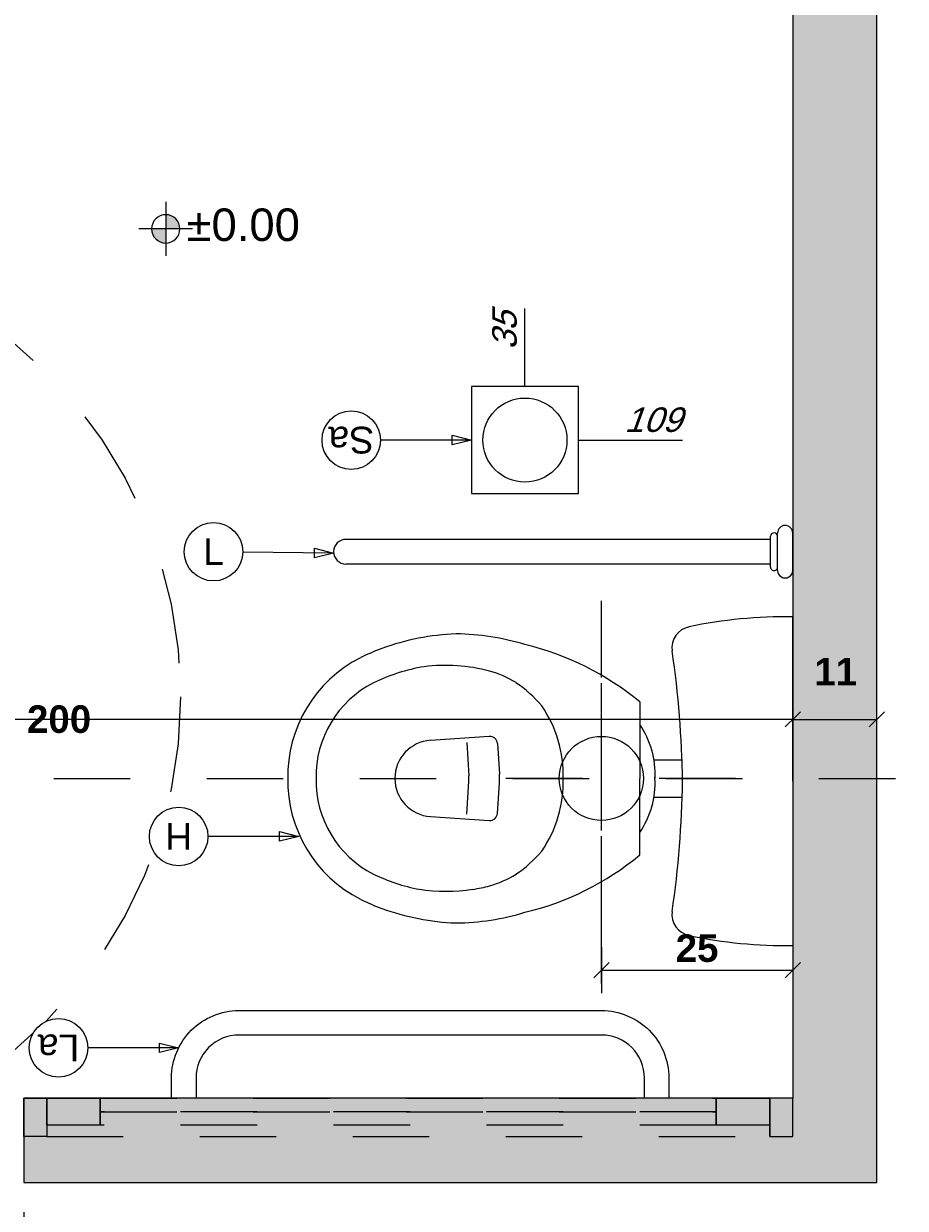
# Model space of a CAD drawing. Extents: x 1 to 126, y -14 to 17.
# Tile 95 of 131: x 74.87 to 76.02, y -0.69 to 0.86. Entities that reach past the tile are written whole.
import ezdxf
from ezdxf.enums import TextEntityAlignment as Align

# ---------------------------------------------------------------- set-up
doc = ezdxf.new("R2010")
doc.units = 0
doc.set_wipeout_variables(frame=1)
doc.header["$PDMODE"] = 3
doc.linetypes.add('DASHDOT', pattern=[1, 0.5, -0.25, 0, -0.25])
doc.linetypes.add('HIDDEN2', pattern=[0.1875, 0.125, -0.0625])
for name, color, linetype in [('A-ABER', 1, 'Continuous'), ('A-ALBA-0', 9, 'Continuous'), ('A-ALBA-2', 2, 'Continuous'), ('A-ALBA-3', 3, 'Continuous'), ('A-ANNO-SIMB @ 20', 2, 'Continuous'), ('A-ANOT-COTA-ACUM', 1, 'Continuous'), ('A-ANOT-COTA-PARC', 1, 'Continuous'), ('A-ANOT-NIVL @ 20', 2, 'Continuous'), ('A-EQPM-SANI', 1, 'Continuous'), ('A-MURO-HATC', 252, 'Continuous')]:
    doc.layers.add(name, color=color, linetype=linetype)
doc.layers.add('A-ALBA-4', color=2, linetype='Continuous', lineweight=25)
doc.styles.add('BIS estudio', font='swissl.ttf')
doc.styles.add('BIS-COTA', font='swissb.ttf')
doc.styles.add('BIS-COTA-ACUM', font='swissi.ttf', dxfattribs={"oblique": 20})
doc.styles.add('E5-100', font='micross.ttf')
doc.dimstyles.new('BIS-COTA-ACUM', dxfattribs={"dimscale": 0.9, "dimtxt": 0.0016, "dimasz": 0.001, "dimexe": 0.0035, "dimexo": 0, "dimgap": 0.0005, "dimtad": 1, "dimdec": 1, "dimlfac": 100, "dimrnd": 1, "dimzin": 9, "dimdsep": 46, "dimtxsty": 'BIS-COTA-ACUM', "dimblk1": 'MARK1', "dimblk2": 'MARK2', "dimsah": 1, "dimcen": 0, "dimclrd": 1, "dimclre": 256, "dimclrt": 256, "dimaunit": 1, "dimadec": 0, "dimazin": 0, "dimtfac": 1, "dimtdec": 1, "dimtix": 1, "dimtmove": 2, "dimatfit": 3, "dimldrblk": 'MARK1', "dimfxl": 1, "dimtolj": 1, "dimarcsym": 1})
doc.dimstyles.new('BIS-COTA-PARC', dxfattribs={"dimscale": 0, "dimtxt": 0.0018, "dimasz": 0.001, "dimexe": 0.0015, "dimexo": 0, "dimgap": 0.0005, "dimtad": 1, "dimdec": 0, "dimlfac": 100, "dimzin": 9, "dimdsep": 46, "dimtxsty": 'BIS-COTA', "dimblk": 'OBLIQUE', "dimcen": 2.5, "dimclrd": 256, "dimclre": 251, "dimclrt": 2, "dimadec": 1, "dimazin": 2, "dimtfac": 1, "dimtdec": 0, "dimtix": 1, "dimtmove": 2, "dimatfit": 3, "dimldrblk": 'DOT', "dimfxl": 0.0015, "dimfxlon": 1, "dimtolj": 1, "dimtzin": 0, "dimarcsym": 0})

# ---------------------------------------------------------------- blocks, each defined once
blk = doc.blocks.new('BIS-IPMR-PL')
blk.add_wipeout([(-0.0028, -0.66), (-0.0168, -0.6597), (-0.0307, -0.6583), (-0.0444, -0.6557), (-0.0579, -0.6521), (-0.0711, -0.6474), (-0.0838, -0.6417), (-0.0961, -0.635), (-0.1078, -0.6273), (-0.1188, -0.6187), (-0.1291, -0.6092), (-0.1386, -0.599), (-0.1472, -0.588), (-0.155, -0.5764), (-0.1618, -0.5642), (-0.1649, -0.5575), (-0.1679, -0.5507), (-0.1708, -0.5438), (-0.1735, -0.5369), (-0.1781, -0.5235), (-0.182, -0.5099), (-0.1853, -0.4961), (-0.1881, -0.4822), (-0.1902, -0.4682), (-0.1917, -0.4541), (-0.1925, -0.44), (-0.1921, -0.4269), (-0.1912, -0.4139), (-0.1897, -0.401), (-0.1877, -0.3881), (-0.1851, -0.3752), (-0.1821, -0.3626), (-0.1785, -0.35), (-0.1737, -0.3318), (-0.168, -0.3139), (-0.1613, -0.2963), (-0.1538, -0.2791), (-0.1454, -0.2623), (-0.1361, -0.2459), (-0.126, -0.2301), (-0.1152, -0.2147), (-0.1035, -0.2), (-0.0741, -0.2), (-0.0694, -0.1969), (-0.0645, -0.194), (-0.0595, -0.1914), (-0.0544, -0.189), (-0.0491, -0.1869), (-0.0438, -0.1851), (-0.0384, -0.1835), (-0.0329, -0.1822), (-0.0273, -0.1812), (-0.0273, -0.1447), (-0.056, -0.146), (-0.0847, -0.1479), (-0.1133, -0.1505), (-0.1419, -0.1537), (-0.1704, -0.1575), (-0.173, -0.1578), (-0.1757, -0.1578), (-0.1783, -0.1575), (-0.1809, -0.157), (-0.1834, -0.1563), (-0.1859, -0.1553), (-0.1882, -0.1542), (-0.1905, -0.1527), (-0.1926, -0.1511), (-0.1945, -0.1493), (-0.1963, -0.1473), (-0.1978, -0.1452), (-0.1992, -0.1429), (-0.2003, -0.1406), (-0.2012, -0.1381), (-0.2018, -0.1355), (-0.2061, -0.1132), (-0.2095, -0.0907), (-0.2121, -0.0681), (-0.2139, -0.0454), (-0.2148, -0.0227), (-0.2149, 0), (0, 0), (0.2149, 0), (0.2148, -0.0227), (0.2139, -0.0454), (0.2121, -0.0681), (0.2095, -0.0907), (0.2061, -0.1132), (0.2018, -0.1355), (0.2012, -0.1381), (0.2003, -0.1406), (0.1992, -0.1429), (0.1978, -0.1452), (0.1963, -0.1473), (0.1945, -0.1493), (0.1926, -0.1511), (0.1905, -0.1527), (0.1882, -0.1542), (0.1859, -0.1553), (0.1834, -0.1563), (0.1809, -0.157), (0.1783, -0.1575), (0.1757, -0.1578), (0.173, -0.1578), (0.1704, -0.1575), (0.1408, -0.1535), (0.111, -0.1502), (0.0812, -0.1476), (0.0514, -0.1457), (0.0215, -0.1445), (0.0215, -0.1814), (0.0269, -0.1824), (0.0323, -0.1837), (0.0376, -0.1853), (0.0428, -0.1872), (0.0479, -0.1892), (0.0529, -0.1916), (0.0578, -0.1941), (0.0625, -0.197), (0.0671, -0.2), (0.0965, -0.2), (0.1081, -0.2147), (0.119, -0.2301), (0.1291, -0.2459), (0.1384, -0.2623), (0.1468, -0.2791), (0.1543, -0.2963), (0.1609, -0.3139), (0.1667, -0.3318), (0.1715, -0.35), (0.1751, -0.3626), (0.1781, -0.3752), (0.1807, -0.3881), (0.1827, -0.401), (0.1841, -0.4139), (0.1851, -0.4269), (0.1855, -0.44), (0.1846, -0.4541), (0.1832, -0.4682), (0.1811, -0.4822), (0.1783, -0.4961), (0.175, -0.5099), (0.171, -0.5235), (0.1665, -0.5369), (0.1637, -0.544), (0.1608, -0.551), (0.1577, -0.5579), (0.1545, -0.5648), (0.1476, -0.577), (0.1399, -0.5885), (0.1312, -0.5994), (0.1217, -0.6096), (0.1114, -0.619), (0.1004, -0.6275), (0.0888, -0.6351), (0.0766, -0.6418), (0.0639, -0.6475), (0.0507, -0.6522), (0.0373, -0.6558), (0.0236, -0.6583), (0.0097, -0.6597), (-0.0042, -0.66)])
for p, q in [((0, 0), (-0.2149, 0)), ((0, 0), (0.2149, 0)), ((-0.0273, -0.144), (-0.0273, -0.1812)), ((0.0215, -0.1456), (0.0215, -0.1814)), ((-0.0124, -0.18), (-0.0035, -0.18)), ((-0.1035, -0.2), (-0.0035, -0.2)), ((0.0965, -0.2), (-0.0035, -0.2)), ((-0.0492, -0.3859), (-0.0096, -0.3833)), ((0.0422, -0.3859), (0.0026, -0.3833)), ((-0.0534, -0.4733), (-0.0586, -0.3965)), ((0.0464, -0.4733), (0.0516, -0.3965)), ((-0.0504, -0.426), (-0.0071, -0.4232)), ((0.0434, -0.426), (0.0001, -0.4232))]:
    blk.add_line(p, q)
for centre, radius, start, end in [((-0.4096, -0.008), 0.6246, 348.2205, 0.7339), ((0.4096, -0.008), 0.6246, 179.2661, 191.7795), ((-0.1744, -0.1298), 0.028, 191.7795, 278.2895), ((0.1744, -0.1298), 0.028, 261.7105, 348.2205), ((0.0176, -1.4479), 1.304, 90.7738, 98.2895), ((-0.0176, -1.4479), 1.304, 81.7105, 89.2262), ((-0.0098, -0.2925), 0.1127, 86.8019, 124.8189), ((0.0028, -0.2925), 0.1127, 55.1811, 93.1981), ((0.179, -0.435), 0.3675, 140.2443, 166.6256), ((-0.186, -0.435), 0.3675, 13.3744, 39.7557), ((-0.0086, -0.4577), 0.1578, 88.133, 124.7113), ((0.0016, -0.4577), 0.1578, 55.2887, 91.867), ((0.0065, -0.453), 0.1632, 130.0303, 145.9572), ((-0.0135, -0.453), 0.1632, 34.0428, 49.9697), ((0.126, -0.4435), 0.3186, 162.9392, 179.3771), ((-0.1331, -0.4435), 0.3186, 0.6229, 17.0608), ((-0.0096, -0.4347), 0.1398, 148.474, 163.9691), ((0.0026, -0.4347), 0.1398, 16.0309, 31.526), ((-0.0486, -0.3959), 0.01, 93.605, 183.8703), ((0.003, -0.5694), 0.1865, 92.0071, 93.8959), ((-0.01, -0.5694), 0.1865, 86.1041, 87.9929), ((0.0416, -0.3959), 0.01, 356.1297, 86.395), ((0.08, -0.4539), 0.2313, 165.5362, 186.9226), ((-0.087, -0.4539), 0.2313, 8.9235, 14.4638), ((-0.1023, -0.453), 0.2462, 351.8288, 8.1712), ((-0.0035, -0.4826), 0.0595, 86.5742, 93.4258), ((0.1253, -0.428), 0.318, 182.1627, 200.026), ((-0.1323, -0.428), 0.318, 339.974, 357.8373), ((-0.0035, -0.47), 0.05, 183.7775, 356.2225), ((0.0877, -0.4426), 0.2405, 189.3713, 205.9898), ((-0.0947, -0.4426), 0.2405, 334.0102, 349.1199), ((0.148, -0.4149), 0.3439, 200.78, 205.7357), ((-0.155, -0.4149), 0.3439, 334.2643, 339.22), ((-0.006, -0.4855), 0.1375, 207.0309, 271.0416), ((-0.001, -0.4855), 0.1375, 268.9584, 332.9691), ((-0.006, -0.4855), 0.1745, 207.0309, 271.0416), ((-0.001, -0.4855), 0.1745, 268.9584, 332.9691)]:
    blk.add_arc(centre, radius, start, end)
blk = doc.blocks.new('BIS-BAR1-PL')
blk.add_wipeout([(0.0161, -0.5839), (0.016, -0.5859), (0.0156, -0.5879), (0.015, -0.5898), (0.0141, -0.5917), (0.013, -0.5934), (0.0117, -0.5949), (0.0103, -0.5963), (0.0086, -0.5975), (0.0069, -0.5985), (0.005, -0.5992), (0.003, -0.5997), (0.001, -0.6), (-0.001, -0.6), (-0.003, -0.5997), (-0.005, -0.5992), (-0.0069, -0.5985), (-0.0086, -0.5975), (-0.0103, -0.5963), (-0.0117, -0.5949), (-0.013, -0.5934), (-0.0141, -0.5917), (-0.015, -0.5898), (-0.0156, -0.5879), (-0.016, -0.5859), (-0.0161, -0.5839), (-0.0161, -0.0289), (-0.0202, -0.0289), (-0.0208, -0.0289), (-0.0213, -0.0288), (-0.0219, -0.0286), (-0.0224, -0.0284), (-0.0229, -0.0281), (-0.0233, -0.0277), (-0.0237, -0.0273), (-0.0241, -0.0268), (-0.0243, -0.0263), (-0.0246, -0.0258), (-0.0247, -0.0252), (-0.0248, -0.0247), (-0.0248, -0.0241), (-0.0247, -0.0235), (-0.0246, -0.023), (-0.0243, -0.0224), (-0.0241, -0.0219), (-0.0237, -0.0215), (-0.0233, -0.021), (-0.0229, -0.0207), (-0.0224, -0.0204), (-0.0219, -0.0201), (-0.0213, -0.02), (-0.0208, -0.0198), (-0.0202, -0.0198), (-0.0244, -0.0198), (-0.0257, -0.0197), (-0.0269, -0.0195), (-0.0281, -0.0191), (-0.0292, -0.0186), (-0.0302, -0.0179), (-0.0312, -0.0171), (-0.0321, -0.0162), (-0.0328, -0.0152), (-0.0334, -0.0141), (-0.0338, -0.013), (-0.0342, -0.0118), (-0.0343, -0.0105), (-0.0343, -0.0093), (-0.0342, -0.008), (-0.0338, -0.0068), (-0.0334, -0.0057), (-0.0328, -0.0046), (-0.0321, -0.0036), (-0.0312, -0.0027), (-0.0302, -0.0019), (-0.0292, -0.0012), (-0.0281, -0.0007), (-0.0269, -0.0003), (-0.0257, -0.0001), (-0.0244, 0), (0.0244, 0), (0.0257, -0.0001), (0.0269, -0.0003), (0.0281, -0.0007), (0.0292, -0.0012), (0.0302, -0.0019), (0.0312, -0.0027), (0.0321, -0.0036), (0.0328, -0.0046), (0.0334, -0.0057), (0.0338, -0.0068), (0.0342, -0.008), (0.0343, -0.0093), (0.0343, -0.0105), (0.0342, -0.0118), (0.0338, -0.013), (0.0334, -0.0141), (0.0328, -0.0152), (0.0321, -0.0162), (0.0312, -0.0171), (0.0302, -0.0179), (0.0292, -0.0186), (0.0281, -0.0191), (0.0269, -0.0195), (0.0257, -0.0197), (0.0244, -0.0198), (0.0202, -0.0198), (0.0208, -0.0198), (0.0213, -0.02), (0.0219, -0.0201), (0.0224, -0.0204), (0.0229, -0.0207), (0.0233, -0.021), (0.0237, -0.0215), (0.0241, -0.0219), (0.0243, -0.0224), (0.0246, -0.023), (0.0247, -0.0235), (0.0248, -0.0241), (0.0248, -0.0247), (0.0247, -0.0252), (0.0246, -0.0258), (0.0243, -0.0263), (0.0241, -0.0268), (0.0237, -0.0273), (0.0233, -0.0277), (0.0229, -0.0281), (0.0224, -0.0284), (0.0219, -0.0286), (0.0213, -0.0288), (0.0208, -0.0289), (0.0202, -0.0289), (0.0161, -0.0289)])
for p, q in [((0.0244, 0), (-0.0244, 0)), ((0.0244, -0.0198), (-0.0244, -0.0198)), ((0.0202, -0.0289), (-0.0202, -0.0289)), ((-0.0161, -0.0289), (-0.0161, -0.5839)), ((0.0161, -0.0289), (0.0161, -0.5839))]:
    blk.add_line(p, q)
for centre, radius, start, end in [((-0.0244, -0.0099), 0.0099, 90, 270), ((0.0244, -0.0099), 0.0099, 270, 90), ((-0.0202, -0.0244), 0.00457, 90, 270), ((0.0202, -0.0244), 0.00457, 270, 90), ((0, -0.5839), 0.0161, 180, 360)]:
    blk.add_arc(centre, radius, start, end)
blk = doc.blocks.new('BIS-BAR2-PL')
blk.add_wipeout([(-0.0825, -0.0829), (-0.0818, -0.0778), (-0.0806, -0.0727), (-0.0789, -0.0678), (-0.0768, -0.0631), (-0.0743, -0.0586), (-0.0714, -0.0543), (-0.0681, -0.0503), (-0.0644, -0.0466), (-0.0604, -0.0433), (-0.0561, -0.0404), (-0.0516, -0.0379), (-0.0469, -0.0358), (-0.042, -0.0341), (-0.0369, -0.033), (-0.0318, -0.0322), (-0.0266, -0.032), (0, -0.032), (0, 0), (-0.0266, 0), (-0.0347, -0.0004), (-0.0428, -0.0015), (-0.0507, -0.0034), (-0.0584, -0.0059), (-0.0659, -0.0092), (-0.073, -0.0132), (-0.0797, -0.0178), (-0.086, -0.023), (-0.0917, -0.0287), (-0.0969, -0.035), (-0.1015, -0.0417), (-0.1055, -0.0488), (-0.1088, -0.0563), (-0.1113, -0.064), (-0.1132, -0.0719), (-0.1143, -0.08), (-0.1147, -0.0881), (-0.1147, -0.5619), (-0.1143, -0.57), (-0.1132, -0.5781), (-0.1113, -0.586), (-0.1088, -0.5937), (-0.1055, -0.6012), (-0.1015, -0.6083), (-0.0969, -0.615), (-0.0917, -0.6213), (-0.086, -0.627), (-0.0797, -0.6322), (-0.073, -0.6368), (-0.0659, -0.6408), (-0.0584, -0.6441), (-0.0507, -0.6466), (-0.0428, -0.6485), (-0.0347, -0.6496), (-0.0266, -0.65), (0, -0.65), (0, -0.618), (-0.0266, -0.618), (-0.0318, -0.6178), (-0.0369, -0.617), (-0.042, -0.6159), (-0.0469, -0.6142), (-0.0516, -0.6121), (-0.0561, -0.6096), (-0.0604, -0.6067), (-0.0644, -0.6034), (-0.0681, -0.5997), (-0.0714, -0.5957), (-0.0743, -0.5914), (-0.0768, -0.5869), (-0.0789, -0.5822), (-0.0806, -0.5773), (-0.0818, -0.5722), (-0.0825, -0.5671), (-0.0827, -0.5619), (-0.0827, -0.0881)])
blk.add_lwpolyline([(-0.0827, -0.0881), (-0.0827, -0.5619, 0.414214), (-0.0266, -0.618), (0, -0.618), (0, -0.65), (-0.0266, -0.65, -0.414214), (-0.1147, -0.5619), (-0.1147, -0.0881, -0.414214), (-0.0266, 0), (0, 0), (0, -0.032), (-0.0266, -0.032, 0.414214)], format="xyb", close=True)
blk = doc.blocks.new('*U54')
blk.add_lwpolyline([(-0.007846, 0), (-0.006596, 0.000312), (-0.006596, -0.000313)], close=True)
blk.add_wipeout([(0, -0.001913), (0.000299, -0.00189), (0.000591, -0.00182), (0.000869, -0.001705), (0.001125, -0.001548), (0.001353, -0.001353), (0.001548, -0.001125), (0.001705, -0.000869), (0.00182, -0.000591), (0.00189, -0.000299), (0.001913, 0), (0.00189, 0.000299), (0.00182, 0.000591), (0.001705, 0.000869), (0.001548, 0.001125), (0.001353, 0.001353), (0.001125, 0.001548), (0.000869, 0.001705), (0.000591, 0.00182), (0.000299, 0.00189), (0, 0.001913), (-0.000299, 0.00189), (-0.000591, 0.00182), (-0.000869, 0.001705), (-0.001125, 0.001548), (-0.001353, 0.001353), (-0.001548, 0.001125), (-0.001705, 0.000869), (-0.00182, 0.000591), (-0.00189, 0.000299), (-0.001913, 0), (-0.00189, -0.000299), (-0.00182, -0.000591), (-0.001705, -0.000869), (-0.001548, -0.001125), (-0.001353, -0.001353), (-0.001125, -0.001548), (-0.000869, -0.001705), (-0.000591, -0.00182), (-0.000299, -0.00189)])
at = {"linetype": 'Continuous'}
blk.add_line((-0.007846, 0), (-0.001913, 0), dxfattribs=at)
blk.add_circle((0, 0), 0.001913)
at = {"color": 1, "linetype": 'Continuous', "style": 'E5-100'}
blk.add_attdef('LETRA', text='', height=0.00175, dxfattribs=at).set_placement((0, 0), align=Align.MIDDLE_CENTER)
blk = doc.blocks.new('*U116')
blk.add_lwpolyline([(0.007845, -0.000101), (0.006591, -0.000397), (0.006599, 0.000228)], close=True)
blk.add_wipeout([(0, -0.001913), (0.000299, -0.00189), (0.000591, -0.00182), (0.000869, -0.001705), (0.001125, -0.001548), (0.001353, -0.001353), (0.001548, -0.001125), (0.001705, -0.000869), (0.00182, -0.000591), (0.00189, -0.000299), (0.001913, 0), (0.00189, 0.000299), (0.00182, 0.000591), (0.001705, 0.000869), (0.001548, 0.001125), (0.001353, 0.001353), (0.001125, 0.001548), (0.000869, 0.001705), (0.000591, 0.00182), (0.000299, 0.00189), (0, 0.001913), (-0.000299, 0.00189), (-0.000591, 0.00182), (-0.000869, 0.001705), (-0.001125, 0.001548), (-0.001353, 0.001353), (-0.001548, 0.001125), (-0.001705, 0.000869), (-0.00182, 0.000591), (-0.00189, 0.000299), (-0.001913, 0), (-0.00189, -0.000299), (-0.00182, -0.000591), (-0.001705, -0.000869), (-0.001548, -0.001125), (-0.001353, -0.001353), (-0.001125, -0.001548), (-0.000869, -0.001705), (-0.000591, -0.00182), (-0.000299, -0.00189)])
at = {"linetype": 'Continuous'}
blk.add_line((0.007845, -0.000101), (0.001913, -0.000025), dxfattribs=at)
blk.add_circle((0, 0), 0.001913)
at = {"color": 1, "linetype": 'Continuous', "style": 'E5-100'}
blk.add_attdef('LETRA', text='', height=0.00175, dxfattribs=at).set_placement((0, 0), align=Align.MIDDLE_CENTER)
blk = doc.blocks.new('_Oblique')
at = {"color": 0, "lineweight": -2}
blk.add_line((-0.5, -0.5), (0.5, 0.5), dxfattribs=at)
blk = doc.blocks.new('*D512')
at = {"layer": 'A-ANOT-COTA-PARC', "color": 251, "lineweight": -2, "transparency": 16777216}
for p, q in [((76.0543, -0.1278), (76.1143, -0.1278)), ((76.0543, -0.546), (76.1143, -0.546))]:
    blk.add_line(p, q, dxfattribs=at)
at = {"layer": 'A-ANOT-COTA-PARC', "lineweight": -2, "transparency": 16777216}
blk.add_line((76.0843, -0.546), (76.0843, -0.1278), dxfattribs=at)
at = {"layer": 'Defpoints', "color": 0, "transparency": 16777216}
for p in [(75.8713, -0.1278), (76.0843, -0.1278), (75.8713, -0.546)]:
    blk.add_point(p, dxfattribs=at)
at = {"layer": 'A-ANOT-COTA-PARC', "lineweight": -2, "transparency": 16777216, "xscale": 0.02, "yscale": 0.02, "zscale": 0.02}
for p, rotation in [((76.0843, -0.1278), 90), ((76.0843, -0.546), 270)]:
    blk.add_blockref('_Oblique', p, dxfattribs=dict(at, rotation=rotation))
at = {"layer": 'A-ANOT-COTA-PARC', "color": 2, "transparency": 16777216, "insert": (76.0563, -0.3369), "char_height": 0.036, "attachment_point": 5, "rotation": 90, "style": 'BIS-COTA'}
blk.add_mtext('\\A1;42', dxfattribs=at)
blk = doc.blocks.new('_Dot')
at = {"color": 0, "linetype": 'ByBlock', "lineweight": -2}
blk.add_line((-0.5, 0), (-1, 0), dxfattribs=at)
at = {"color": 0, "linetype": 'ByBlock', "const_width": 0.5}
blk.add_lwpolyline([(-0.25, 0, 1), (0.25, 0, 1)], format="xyb", close=True, dxfattribs=at)
blk = doc.blocks.new('*D271')
at = {"layer": 'A-ANOT-COTA-PARC', "color": 251, "lineweight": -2, "transparency": 16777216}
for p, q in [((75.6213, -0.3484), (75.6213, -0.4084)), ((75.8713, -0.3484), (75.8713, -0.4084))]:
    blk.add_line(p, q, dxfattribs=at)
at = {"layer": 'A-ANOT-COTA-PARC', "lineweight": -2, "transparency": 16777216}
blk.add_line((75.6213, -0.3784), (75.8713, -0.3784), dxfattribs=at)
at = {"layer": 'Defpoints', "color": 0, "transparency": 16777216}
for p in [(75.6213, -0.3212), (75.8713, -0.3212), (75.8713, -0.3784)]:
    blk.add_point(p, dxfattribs=at)
at = {"layer": 'A-ANOT-COTA-PARC', "lineweight": -2, "transparency": 16777216, "xscale": 0.02, "yscale": 0.02, "zscale": 0.02, "rotation": 180}
blk.add_blockref('_Oblique', (75.6213, -0.3784), dxfattribs=at)
at = {"layer": 'A-ANOT-COTA-PARC', "lineweight": -2, "transparency": 16777216, "xscale": 0.02, "yscale": 0.02, "zscale": 0.02}
blk.add_blockref('_Oblique', (75.8713, -0.3784), dxfattribs=at)
at = {"layer": 'A-ANOT-COTA-PARC', "color": 2, "transparency": 16777216, "insert": (75.7463, -0.3499), "char_height": 0.036, "attachment_point": 5, "style": 'BIS-COTA'}
blk.add_mtext('\\A1;25', dxfattribs=at)
blk = doc.blocks.new('BIS-TOMA-AGUA')
at = {"linetype": 'DASHDOT', "ltscale": 0.03}
for p, q in [((0, -0.03984), (0, 0.03984)), ((-0.03984, 0), (0.03984, 0))]:
    blk.add_line(p, q, dxfattribs=at)
blk.add_circle((0, 0), 0.0125)
blk = doc.blocks.new('*U103')
at = {"color": 0, "linetype": 'ByBlock', "ltscale": 0.5}
for points in [[(-1.63, 0), (-1.6, 0), (-1.6, 0.05), (-1.63, 0.05)], [(-1.6, 0.05), (-0.655, 0.05), (-0.655, 0), (-1.6, 0)], [(-0.625, 0), (-0.655, 0), (-0.655, 0.05), (-0.625, 0.05)], [(-1.6, 0), (-1.53, 0), (-1.53, 0.035), (-1.6, 0.035)], [(-1.53, 0), (-0.725, 0), (-0.725, 0.035), (-1.53, 0.035)], [(-0.725, 0), (-0.655, 0), (-0.655, 0.035), (-0.725, 0.035)], [(-0.725, 0.0175), (-1.53, 0.0175), (-1.53, 0.0175), (-0.725, 0.0175)]]:
    blk.add_lwpolyline(points, close=True, dxfattribs=at)
blk = doc.blocks.new('*D258')
at = {"layer": 'A-ANOT-COTA-PARC', "color": 251, "lineweight": -2, "transparency": 16777216}
for p, q in [((73.9663, -0.6947), (73.9663, -0.7547)), ((74.8663, -0.6947), (74.8663, -0.7547))]:
    blk.add_line(p, q, dxfattribs=at)
at = {"layer": 'A-ANOT-COTA-PARC', "lineweight": -2, "transparency": 16777216}
blk.add_line((74.8663, -0.7247), (73.9663, -0.7247), dxfattribs=at)
at = {"layer": 'Defpoints', "color": 0, "transparency": 16777216}
for p in [(73.9663, -0.656), (74.8663, -0.656), (73.9663, -0.7247)]:
    blk.add_point(p, dxfattribs=at)
at = {"layer": 'A-ANOT-COTA-PARC', "lineweight": -2, "transparency": 16777216, "xscale": 0.02, "yscale": 0.02, "zscale": 0.02, "rotation": 180}
blk.add_blockref('_Oblique', (73.9663, -0.7247), dxfattribs=at)
at = {"layer": 'A-ANOT-COTA-PARC', "lineweight": -2, "transparency": 16777216, "xscale": 0.02, "yscale": 0.02, "zscale": 0.02}
blk.add_blockref('_Oblique', (74.8663, -0.7247), dxfattribs=at)
at = {"layer": 'A-ANOT-COTA-PARC', "color": 2, "transparency": 16777216, "insert": (74.4163, -0.6961), "char_height": 0.036, "attachment_point": 5, "style": 'BIS-COTA'}
blk.add_mtext('\\A1;90', dxfattribs=at)
blk = doc.blocks.new('*D263')
at = {"layer": 'A-ANOT-COTA-ACUM', "lineweight": -2, "transparency": 16777216}
blk.add_line((75.5913, 0.3146), (75.7274, 0.3146), dxfattribs=at)
at = {"layer": 'Defpoints', "color": 0, "transparency": 16777216}
for p in [(75.8713, 1.404), (75.5913, 0.3146), (75.6395, 0.3146)]:
    blk.add_point(p, dxfattribs=at)
at = {"layer": 'A-ANOT-COTA-ACUM', "transparency": 16777216, "insert": (75.6884, 0.3411), "char_height": 0.032, "attachment_point": 5, "style": 'BIS-COTA-ACUM'}
blk.add_mtext('\\A1;109', dxfattribs=at)
blk = doc.blocks.new('MARK1')
at = {"color": 0}
for p, q in [((1, 0), (-1, 0)), ((0, 1.5), (0, -1.5))]:
    blk.add_line(p, q, dxfattribs=at)
blk.add_lwpolyline([(0.5, 0.5), (-0.5, -0.5)], dxfattribs=at)
blk = doc.blocks.new('MARK2')
at = {"color": 0}
for p, q in [((1, 0), (-1, 0)), ((0, 1.5), (0, -1.5))]:
    blk.add_line(p, q, dxfattribs=at)
blk.add_lwpolyline([(0.5, 0.5), (-0.5, -0.5)], dxfattribs=at)
blk = doc.blocks.new('*D264')
at = {"layer": 'A-ANOT-COTA-ACUM', "lineweight": -2, "transparency": 16777216}
blk.add_line((75.5213, 0.3846), (75.5213, 0.4865), dxfattribs=at)
at = {"layer": 'Defpoints', "color": 0, "transparency": 16777216}
for p in [(75.8713, 1.404), (75.5213, 0.4182), (75.5213, 0.3846)]:
    blk.add_point(p, dxfattribs=at)
at = {"layer": 'A-ANOT-COTA-ACUM', "transparency": 16777216, "insert": (75.4948, 0.4574), "char_height": 0.032, "attachment_point": 5, "rotation": 90, "style": 'BIS-COTA-ACUM'}
blk.add_mtext('\\A1;35', dxfattribs=at)
blk = doc.blocks.new('*D266')
at = {"layer": 'A-ANOT-COTA-PARC', "color": 251, "lineweight": -2, "transparency": 16777216}
for p, q in [((73.8713, -0.0205), (73.8713, -0.0805)), ((75.8713, -0.0205), (75.8713, -0.0805))]:
    blk.add_line(p, q, dxfattribs=at)
at = {"layer": 'A-ANOT-COTA-PARC', "lineweight": -2, "transparency": 16777216}
blk.add_line((75.8713, -0.0505), (73.8713, -0.0505), dxfattribs=at)
at = {"layer": 'Defpoints', "color": 0, "transparency": 16777216}
for p in [(75.8713, 0.704), (73.8713, 0.494), (73.8713, -0.0505)]:
    blk.add_point(p, dxfattribs=at)
at = {"layer": 'A-ANOT-COTA-PARC', "lineweight": -2, "transparency": 16777216, "xscale": 0.02, "yscale": 0.02, "zscale": 0.02, "rotation": 180}
blk.add_blockref('_Oblique', (73.8713, -0.0505), dxfattribs=at)
at = {"layer": 'A-ANOT-COTA-PARC', "lineweight": -2, "transparency": 16777216, "xscale": 0.02, "yscale": 0.02, "zscale": 0.02}
blk.add_blockref('_Oblique', (75.8713, -0.0505), dxfattribs=at)
at = {"layer": 'A-ANOT-COTA-PARC', "color": 2, "transparency": 16777216, "insert": (74.9125, -0.0505), "char_height": 0.036, "attachment_point": 5, "style": 'BIS-COTA'}
blk.add_mtext('\\A1;200', dxfattribs=at)
blk = doc.blocks.new('*D268')
at = {"layer": 'A-ANOT-COTA-PARC', "color": 251, "lineweight": -2, "transparency": 16777216}
for p, q in [((75.9813, -0.0505), (75.9813, -0.0205)), ((75.8713, -0.0505), (75.8713, -0.0805))]:
    blk.add_line(p, q, dxfattribs=at)
at = {"layer": 'A-ANOT-COTA-PARC', "lineweight": -2, "transparency": 16777216}
blk.add_line((75.8713, -0.0505), (75.9813, -0.0505), dxfattribs=at)
at = {"layer": 'Defpoints', "color": 0, "transparency": 16777216}
for p in [(75.8713, -0.0505), (75.9813, -0.0505), (75.9813, -0.0505)]:
    blk.add_point(p, dxfattribs=at)
at = {"layer": 'A-ANOT-COTA-PARC', "lineweight": -2, "transparency": 16777216, "xscale": 0.02, "yscale": 0.02, "zscale": 0.02, "rotation": 180}
blk.add_blockref('_Oblique', (75.8713, -0.0505), dxfattribs=at)
at = {"layer": 'A-ANOT-COTA-PARC', "lineweight": -2, "transparency": 16777216, "xscale": 0.02, "yscale": 0.02, "zscale": 0.02}
blk.add_blockref('_Oblique', (75.9813, -0.0505), dxfattribs=at)
at = {"layer": 'A-ANOT-COTA-PARC', "color": 2, "transparency": 16777216, "insert": (75.9275, 0.0118), "char_height": 0.036, "attachment_point": 5, "style": 'BIS-COTA'}
blk.add_mtext('\\A1;11', dxfattribs=at)
blk = doc.blocks.new('*D569')
at = {"layer": 'A-ANOT-COTA-ACUM', "lineweight": -2, "transparency": 16777216}
blk.add_line((78.8429, 0.1675), (78.8429, 0.3578), dxfattribs=at)
at = {"layer": 'Defpoints', "color": 0, "transparency": 16777216}
for p in [(73.7613, 1.524), (78.8429, 0.2928), (78.8429, 0.1675)]:
    blk.add_point(p, dxfattribs=at)
at = {"layer": 'A-ANOT-COTA-ACUM', "transparency": 16777216, "insert": (78.8693, 0.3303), "char_height": 0.032, "attachment_point": 5, "rotation": 270, "style": 'BIS-COTA-ACUM'}
blk.add_mtext('\\A1;75', dxfattribs=at)
blk = doc.blocks.new('*D570')
at = {"layer": 'A-ANOT-COTA-ACUM', "lineweight": -2, "transparency": 16777216}
blk.add_line((78.7929, 0.1675), (78.5096, 0.1675), dxfattribs=at)
at = {"layer": 'Defpoints', "color": 0, "transparency": 16777216}
for p in [(73.7613, 1.524), (78.5969, 0.1675), (78.7929, 0.1675)]:
    blk.add_point(p, dxfattribs=at)
at = {"layer": 'A-ANOT-COTA-ACUM', "transparency": 16777216, "insert": (78.5483, 0.1935), "char_height": 0.032, "attachment_point": 5, "style": 'BIS-COTA-ACUM'}
blk.add_mtext('\\A1;124', dxfattribs=at)
blk = doc.blocks.new('*D571')
at = {"layer": 'A-ANOT-COTA-ACUM', "lineweight": -2, "transparency": 16777216}
blk.add_line((78.6931, -0.0278), (78.6931, 0.1021), dxfattribs=at)
at = {"layer": 'Defpoints', "color": 0, "transparency": 16777216}
for p in [(73.7613, 1.524), (78.6931, 0.0341), (78.6931, -0.0278)]:
    blk.add_point(p, dxfattribs=at)
at = {"layer": 'A-ANOT-COTA-ACUM', "transparency": 16777216, "insert": (78.7195, 0.0731), "char_height": 0.032, "attachment_point": 5, "rotation": 270, "style": 'BIS-COTA-ACUM'}
blk.add_mtext('\\A1;60', dxfattribs=at)
blk = doc.blocks.new('*D572')
at = {"layer": 'A-ANOT-COTA-ACUM', "lineweight": -2, "transparency": 16777216}
blk.add_line((78.8429, -0.546), (78.8429, -0.3557), dxfattribs=at)
at = {"layer": 'Defpoints', "color": 0, "transparency": 16777216}
for p in [(73.7613, 0.8105), (78.8429, -0.4207), (78.8429, -0.546)]:
    blk.add_point(p, dxfattribs=at)
at = {"layer": 'A-ANOT-COTA-ACUM', "transparency": 16777216, "insert": (78.8693, -0.3832), "char_height": 0.032, "attachment_point": 5, "rotation": 270, "style": 'BIS-COTA-ACUM'}
blk.add_mtext('\\A1;75', dxfattribs=at)
blk = doc.blocks.new('Nivel planimétrico')
h = blk.add_hatch(color=256)
h.paths.add_polyline_path([(0, 0.000927, 0.414214), (-0.000927, 0), (0, 0)])
h.paths.add_polyline_path([(0.000927, 0), (0, 0), (0, -0.000927, 0.414214)])
for p, q in [((0, -0.001758), (0, 0.001758)), ((0.001758, 0), (-0.001758, 0))]:
    blk.add_line(p, q)
blk.add_circle((0, 0), 0.000927)
at = {"style": 'BIS estudio'}
for tag, height, p in [('NIVEL', 0.0015, (0.005325, 0.000786)), ('NPT', 0.001563, (0.005325, -0.001909))]:
    blk.add_attdef(tag, text='', height=height, dxfattribs=at).set_placement(p, align=Align.CENTER)

msp = doc.modelspace()

# ---------------------------------------------------------------- hatches: boundary and pattern name
at = {"layer": 'A-MURO-HATC'}
h = msp.add_hatch(color=256, dxfattribs=at)
h.dxf.hatch_style = 1
h.paths.add_polyline_path([(75.8713, 1.404), (75.8713, -0.546), (74.8663, -0.546), (74.8663, -0.656), (75.9813, -0.656), (75.9813, 1.524), (75.5314, 1.524), (74.9313, 1.524), (74.9313, 1.9182), (74.8113, 1.9182), (74.8113, 1.524), (74.2112, 1.524), (73.7613, 1.524), (73.7613, -0.656), (73.9663, -0.656), (73.9663, -0.546), (73.8713, -0.546), (73.8713, 1.404)])

# ---------------------------------------------------------------- linework, layer by layer
at = {"layer": 'A-ALBA-4'}
msp.add_lwpolyline([(75.8713, 1.404), (75.8713, -0.546), (74.8663, -0.546), (74.8663, -0.656), (75.9813, -0.656), (75.9813, 1.524), (75.5314, 1.524), (75.5314, 1.524), (74.9313, 1.524), (74.9313, 1.9182), (74.8113, 1.9182), (74.8113, 1.524), (74.2112, 1.524), (74.2112, 1.524), (73.7613, 1.524), (73.7613, -0.656), (73.9663, -0.656), (73.9663, -0.546), (73.8713, -0.546), (73.8713, 1.404)], close=True, dxfattribs=at)

# ---------------------------------------------------------------- block references
at = {"layer": 'A-ANOT-NIVL @ 20'}
ref = msp.add_blockref('Nivel planimétrico', (75.0519, 0.5908), dxfattribs=dict(at, xscale=-20, yscale=20, zscale=20, rotation=180))
ref.add_attrib('NIVEL', '%%P0.00', dxfattribs={"layer": '0', "height": 0.0425, "style": 'BIS estudio'}).set_placement((75.1532, 0.575), align=Align.CENTER)

# ---------------------------------------------------------------- dimensions: what is measured, and where the dimension line sits
at = {"layer": 'A-ANOT-COTA-PARC'}
dim = msp.add_linear_dim(base=(73.9663, -0.7247), p1=(74.8663, -0.656), p2=(73.9663, -0.656), angle=180, dimstyle='BIS-COTA-PARC', override={"dimscale": 0, "dimtix": 1, "dimtofl": 1, "dimtmove": 2, "dimatfit": 3}, dxfattribs=at)
dim.commit()
dim.dimension.update_dxf_attribs({"geometry": '*D258', "text_midpoint": (74.4163, -0.6961)})

# ---------------------------------------------------------------- next in the draw order: block references
at = {"layer": 'A-EQPM-SANI', "linetype": 'Continuous', "rotation": 269.9999999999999}
for name, p in [('BIS-BAR1-PL', (75.8713, 0.1687)), ('BIS-IPMR-PL', (75.8713, -0.1313)), ('BIS-BAR2-PL', (75.7095, -0.546))]:
    msp.add_blockref(name, p, dxfattribs=at)

# ---------------------------------------------------------------- next in the draw order: wipeouts: each hides what was drawn before it
msp.add_wipeout([(75.5913, 0.3846), (75.4513, 0.3846), (75.4513, 0.2446), (75.5913, 0.2446)]).dxf.layer = 'A-ALBA-2'

# ---------------------------------------------------------------- next in the draw order: linework, layer by layer
at = {"layer": 'A-ALBA-0', "linetype": 'HIDDEN2'}
msp.add_circle((74.4713, -0.021), 0.6, dxfattribs=at)
at = {"layer": 'A-ALBA-2', "linetype": 'DASHDOT', "ltscale": 0.1}
for p, q in [((75.6213, -0.3957), (75.6213, 0.1401)), ((74.9055, -0.1278), (76.661, -0.1278))]:
    msp.add_line(p, q, dxfattribs=at)
at = {"layer": 'A-ALBA-2'}
msp.add_lwpolyline([(75.5913, 0.3846), (75.4513, 0.3846), (75.4513, 0.2446), (75.5913, 0.2446)], close=True, dxfattribs=at)
msp.add_circle((75.5213, 0.3146), 0.055, dxfattribs=at)

# ---------------------------------------------------------------- next in the draw order: block references
at = {"layer": 'A-ABER', "linetype": 'HIDDEN2', "xscale": -1, "rotation": 180}
msp.add_blockref('*U103', (76.4963, -0.546), dxfattribs=at)
at = {"layer": 'A-ALBA-3', "xscale": 4.399999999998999, "yscale": 4.399999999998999, "zscale": 4.399999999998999, "rotation": 89.99999999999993}
msp.add_blockref('BIS-TOMA-AGUA', (75.6213, -0.1278), dxfattribs=at)

# ---------------------------------------------------------------- next in the draw order: dimensions: what is measured, and where the dimension line sits
at = {"layer": 'A-ANOT-COTA-ACUM'}
for feature_location, offset, dtype, picture, middle in [((75.5213, 0.3846), (0, 0.0335), 1, '*D264', (75.4948, 0.4574)), ((75.5913, 0.3146), (0.0482, 0), 0, '*D263', (75.6884, 0.3411))]:
    dim = msp.add_ordinate_dim(feature_location=feature_location, offset=offset, dtype=dtype, origin=(75.8713, 1.404), dimstyle='BIS-COTA-ACUM', override={"dimscale": 0, "dimtix": 1, "dimtofl": 1, "dimtmove": 2, "dimatfit": 3}, dxfattribs=at)
    dim.commit()
    dim.dimension.update_dxf_attribs({"geometry": picture, "text_midpoint": middle})
at = {"layer": 'A-ANOT-COTA-PARC'}
dim = msp.add_linear_dim(base=(75.9813, -0.0505), p1=(75.8713, -0.0505), p2=(75.9813, -0.0505), angle=180, dimstyle='BIS-COTA-PARC', override={"dimscale": 0, "dimtix": 1, "dimtofl": 1, "dimtmove": 2, "dimatfit": 3}, dxfattribs=at)
dim.commit()
dim.dimension.update_dxf_attribs({"geometry": '*D268', "text_midpoint": (75.9275, -0.0162), "dimtype": 160})
for base, p1, p2, angle, picture, middle in [((76.0843, -0.1278), (75.8713, -0.546), (75.8713, -0.1278), 270, '*D512', (76.0563, -0.3369)), ((75.8713, -0.3784), (75.6213, -0.3212), (75.8713, -0.3212), 180, '*D271', (75.7463, -0.3499))]:
    dim = msp.add_linear_dim(base=base, p1=p1, p2=p2, angle=angle, dimstyle='BIS-COTA-PARC', override={"dimscale": 0, "dimtix": 1, "dimtofl": 1, "dimtmove": 2, "dimatfit": 3}, dxfattribs=at)
    dim.commit()
    dim.dimension.update_dxf_attribs({"geometry": picture, "text_midpoint": middle})

# ---------------------------------------------------------------- next in the draw order: block references
at = {"layer": 'A-ANNO-SIMB @ 20', "linetype": 'Continuous', "xscale": 20, "yscale": 20, "zscale": 20, "rotation": 179.9999999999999}
for p, values in [((75.2944, 0.3146), {'LETRA': 'Sa'}), ((75.0688, -0.2036), {'LETRA': 'H'}), ((74.9118, -0.4801), {'LETRA': 'La'})]:
    msp.add_blockref('*U54', p, dxfattribs=at).add_auto_attribs(values)
at = {"layer": 'A-ANNO-SIMB @ 20', "linetype": 'Continuous', "xscale": 20, "yscale": 20, "zscale": 20}
msp.add_blockref('*U116', (75.1144, 0.1687), dxfattribs=at).add_auto_attribs({'LETRA': 'L'})

# ---------------------------------------------------------------- next in the draw order: dimensions: what is measured, and where the dimension line sits
at = {"layer": 'A-ANOT-COTA-ACUM'}
for feature_location, offset, dtype, origin, text, picture, middle in [((78.8429, 0.1675), (0, 0.1253), 0, (73.7613, 1.524), '75', '*D569', (78.8693, 0.3303)), ((78.7929, 0.1675), (-0.196, 0), 1, (73.7613, 1.524), '124', '*D570', (78.5483, 0.1935)), ((78.6931, -0.0278), (0, 0.0619), 0, (73.7613, 1.524), '60', '*D571', (78.7195, 0.0731)), ((78.8429, -0.546), (0, 0.1253), 0, (73.7613, 0.8105), '75', '*D572', (78.8693, -0.3832))]:
    dim = msp.add_ordinate_dim(feature_location=feature_location, offset=offset, dtype=dtype, origin=origin, text=text, dimstyle='BIS-COTA-ACUM', override={"dimscale": 0, "dimtix": 1, "dimtofl": 1, "dimtmove": 2, "dimatfit": 3}, dxfattribs=at)
    dim.commit()
    dim.dimension.update_dxf_attribs({"geometry": picture, "text_midpoint": middle})
at = {"layer": 'A-ANOT-COTA-PARC'}
dim = msp.add_linear_dim(base=(73.8713, -0.0505), p1=(75.8713, 0.704), p2=(73.8713, 0.494), angle=180, dimstyle='BIS-COTA-PARC', override={"dimscale": 0, "dimtix": 1, "dimtofl": 1, "dimtmove": 2, "dimatfit": 3}, dxfattribs=at)
dim.commit()
dim.dimension.update_dxf_attribs({"geometry": '*D266', "text_midpoint": (74.9125, -0.079), "dimtype": 160})

doc.saveas('drawing.dxf')
